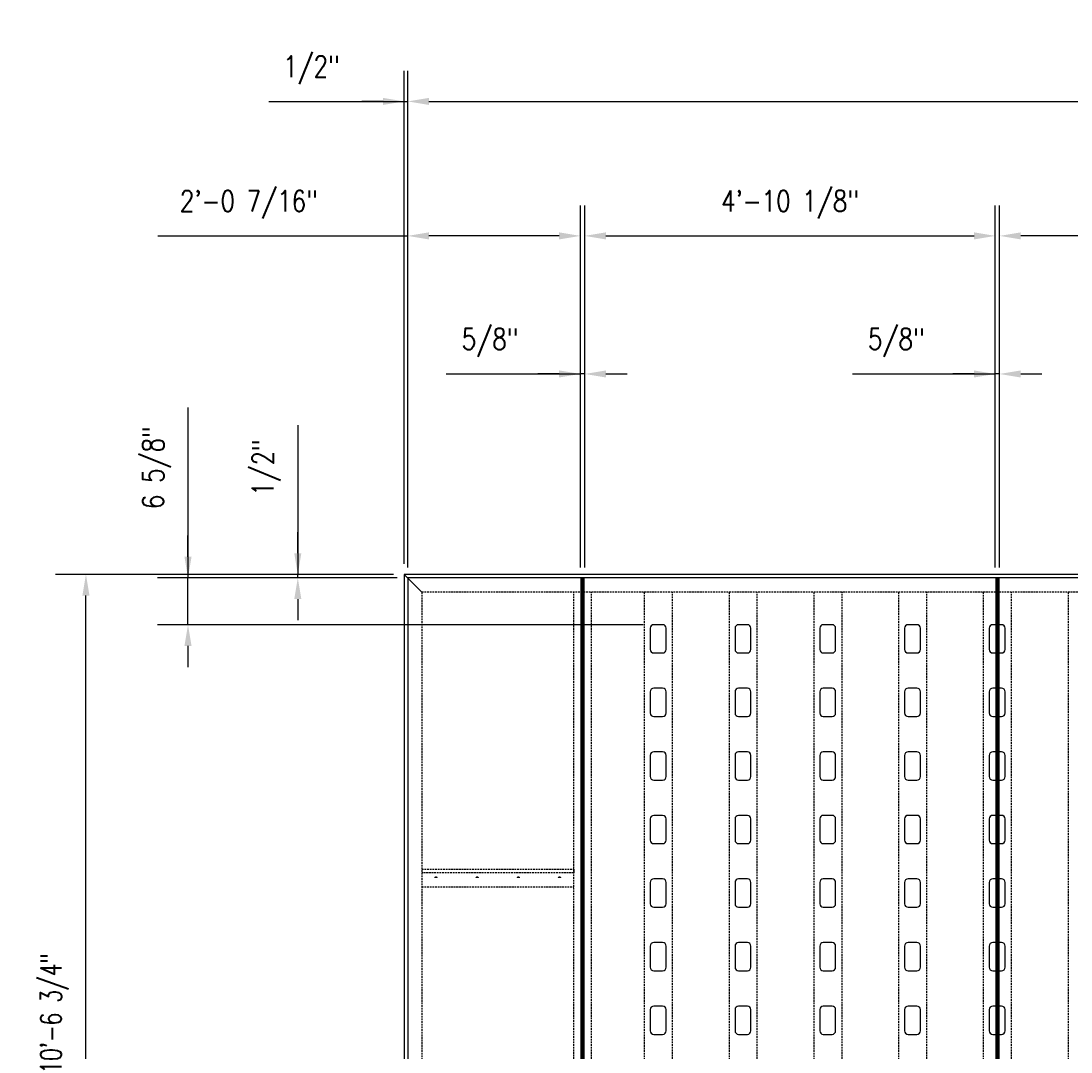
# Model space of a CAD drawing. Header units: inches. Extents: x -644 to 2230, y 77 to 390.
# Tile 3 of 6: x 114 to 263, y 244 to 390. Entities that reach past the tile are written whole.
import ezdxf

# ---------------------------------------------------------------- set-up
doc = ezdxf.new("R2010")
doc.units = ezdxf.units.IN
doc.header["$MEASUREMENT"] = 0
doc.linetypes.add('HIDDEN', pattern=[0.375, 0.25, -0.125])
doc.layers.get('Defpoints').update_dxf_attribs({"color": 140})
for name, color, linetype in [('G-ANNO-DIM', 1, 'Continuous'), ('S-ANNO-DIMS', 1, 'Continuous'), ('S-DETL-XLIT', 1, 'Continuous')]:
    doc.layers.add(name, color=color, linetype=linetype)
doc.styles.add('Annotative', font='romans.shx', dxfattribs={"width": 0.8, "height": 0.125})
doc.dimstyles.new('Annotative', dxfattribs={"dimscale": 0, "dimtxt": 0.125, "dimasz": 0.125, "dimexe": 0.179688, "dimexo": 0.0625, "dimgap": 0.09, "dimtad": 1, "dimdec": 3, "dimzin": 3, "dimdsep": 46, "dimlunit": 4, "dimtxsty": 'Annotative', "dimcen": 0.09, "dimclrt": 2, "dimazin": 2, "dimtfac": 1, "dimtdec": 3, "dimtmove": 1, "dimatfit": 3, "dimfxl": 1, "dimtfill": 1, "dimfrac": 2, "dimtolj": 1, "dimtzin": 0, "dimarcsym": 0})

# ---------------------------------------------------------------- blocks, each defined once
blk = doc.blocks.new('*D14')
at = {"layer": 'Defpoints', "color": 0, "transparency": 16777216}
for p in [(528.02, 378.32), (528.02, 313.1), (169.02, 310.85)]:
    blk.add_point(p, dxfattribs=at)
at = {"layer": 'S-ANNO-DIMS', "color": 0, "lineweight": -2, "transparency": 16777216}
for p, q in [((169.02, 312.35), (169.02, 382.63)), ((528.02, 314.6), (528.02, 382.63)), ((172.02, 378.32), (525.02, 378.32))]:
    blk.add_line(p, q, dxfattribs=at)
at = {"layer": 'S-ANNO-DIMS', "color": 0, "transparency": 16777216}
for points in [[(172.02, 378.82), (172.02, 377.82), (169.02, 378.32)], [(525.02, 378.82), (525.02, 377.82), (528.02, 378.32)]]:
    blk.add_solid(points, dxfattribs=at)
at = {"layer": 'S-ANNO-DIMS', "color": 2, "transparency": 16777216, "insert": (348.52, 382.77), "char_height": 3, "attachment_point": 5, "style": 'Annotative', "bg_fill": 3, "box_fill_scale": 1.25, "bg_fill_color": 256, "bg_fill_true_color": 13158600, "bg_fill_transparency": 0}
blk.add_mtext('\\A1;29\'-11" (1/2" PLATE)', dxfattribs=at)
blk = doc.blocks.new('*D15')
at = {"layer": 'Defpoints', "color": 0, "transparency": 16777216}
for p in [(169.02, 378.32), (168.52, 311.35), (169.02, 310.85)]:
    blk.add_point(p, dxfattribs=at)
at = {"layer": 'S-DETL-XLIT', "color": 0, "lineweight": -2, "transparency": 16777216}
for p, q in [((168.52, 312.85), (168.52, 382.63)), ((169.02, 312.35), (169.02, 382.63)), ((149.33, 378.32), (168.52, 378.32)), ((165.52, 378.32), (162.52, 378.32)), ((168.52, 378.32), (169.02, 378.32)), ((168.52, 378.32), (169.02, 378.32)), ((172.02, 378.32), (175.02, 378.32))]:
    blk.add_line(p, q, dxfattribs=at)
at = {"layer": 'S-DETL-XLIT', "color": 0, "transparency": 16777216}
for points in [[(165.52, 378.82), (165.52, 377.82), (168.52, 378.32)], [(172.02, 378.82), (172.02, 377.82), (169.02, 378.32)]]:
    blk.add_solid(points, dxfattribs=at)
at = {"layer": 'S-DETL-XLIT', "color": 2, "transparency": 16777216, "insert": (155.37, 382.77), "char_height": 3, "attachment_point": 5, "style": 'Annotative', "bg_fill": 3, "box_fill_scale": 1.25, "bg_fill_color": 256, "bg_fill_true_color": 13158600, "bg_fill_transparency": 0}
blk.add_mtext('\\A1;1/2"', dxfattribs=at)
blk = doc.blocks.new('*D20')
at = {"layer": 'Defpoints', "color": 0, "transparency": 16777216}
for p in [(252.83, 359.28), (252.83, 310.85), (348.21, 310.85)]:
    blk.add_point(p, dxfattribs=at)
at = {"layer": 'S-ANNO-DIMS', "color": 0, "lineweight": -2, "transparency": 16777216}
for p, q in [((252.83, 312.35), (252.83, 363.59)), ((348.21, 312.35), (348.21, 363.59)), ((345.21, 359.28), (255.83, 359.28))]:
    blk.add_line(p, q, dxfattribs=at)
at = {"layer": 'S-ANNO-DIMS', "color": 0, "transparency": 16777216}
for points in [[(255.83, 359.78), (255.83, 358.78), (252.83, 359.28)], [(345.21, 359.78), (345.21, 358.78), (348.21, 359.28)]]:
    blk.add_solid(points, dxfattribs=at)
at = {"layer": 'S-ANNO-DIMS', "color": 2, "transparency": 16777216, "insert": (300.52, 363.72), "char_height": 3, "attachment_point": 5, "style": 'Annotative', "bg_fill": 3, "box_fill_scale": 1.25, "bg_fill_color": 256, "bg_fill_true_color": 13158600, "bg_fill_transparency": 0}
blk.add_mtext('\\A1;7\'-11 3/8"', dxfattribs=at)
blk = doc.blocks.new('*D21')
at = {"layer": 'Defpoints', "color": 0, "transparency": 16777216}
for p in [(252.21, 359.28), (194.08, 310.85), (252.21, 310.85)]:
    blk.add_point(p, dxfattribs=at)
at = {"layer": 'S-ANNO-DIMS', "color": 0, "lineweight": -2, "transparency": 16777216}
for p, q in [((194.08, 312.35), (194.08, 363.59)), ((252.21, 312.35), (252.21, 363.59)), ((197.08, 359.28), (249.21, 359.28))]:
    blk.add_line(p, q, dxfattribs=at)
at = {"layer": 'S-ANNO-DIMS', "color": 0, "transparency": 16777216}
for points in [[(197.08, 359.78), (197.08, 358.78), (194.08, 359.28)], [(249.21, 359.78), (249.21, 358.78), (252.21, 359.28)]]:
    blk.add_solid(points, dxfattribs=at)
at = {"layer": 'S-ANNO-DIMS', "color": 2, "transparency": 16777216, "insert": (223.14, 363.72), "char_height": 3, "attachment_point": 5, "style": 'Annotative', "bg_fill": 3, "box_fill_scale": 1.25, "bg_fill_color": 256, "bg_fill_true_color": 13158600, "bg_fill_transparency": 0}
blk.add_mtext('\\A1;4\'-10 1/8"', dxfattribs=at)
blk = doc.blocks.new('*D24')
at = {"layer": 'Defpoints', "color": 0, "transparency": 16777216}
for p in [(123.45, 311.35), (168.52, 311.35), (168.52, 184.6)]:
    blk.add_point(p, dxfattribs=at)
at = {"layer": 'S-ANNO-DIMS', "color": 0, "lineweight": -2, "transparency": 16777216}
for p, q in [((167.02, 311.35), (119.14, 311.35)), ((123.45, 187.6), (123.45, 308.35)), ((167.02, 184.6), (119.14, 184.6))]:
    blk.add_line(p, q, dxfattribs=at)
at = {"layer": 'S-ANNO-DIMS', "color": 0, "transparency": 16777216}
for points in [[(122.95, 308.35), (123.95, 308.35), (123.45, 311.35)], [(122.95, 187.6), (123.95, 187.6), (123.45, 184.6)]]:
    blk.add_solid(points, dxfattribs=at)
at = {"layer": 'S-ANNO-DIMS', "color": 2, "transparency": 16777216, "insert": (119, 247.98), "char_height": 3, "attachment_point": 5, "rotation": 90, "style": 'Annotative', "bg_fill": 3, "box_fill_scale": 1.25, "bg_fill_color": 256, "bg_fill_true_color": 13158600, "bg_fill_transparency": 0}
blk.add_mtext('\\A1;10\'-6 3/4"', dxfattribs=at)
blk = doc.blocks.new('*D30')
at = {"layer": 'Defpoints', "color": 0, "transparency": 16777216}
for p in [(169.02, 359.28), (169.02, 310.85), (193.46, 310.85)]:
    blk.add_point(p, dxfattribs=at)
at = {"layer": 'S-ANNO-DIMS', "color": 0, "lineweight": -2, "transparency": 16777216}
for p, q in [((169.02, 312.35), (169.02, 363.59)), ((193.46, 312.35), (193.46, 363.59)), ((133.61, 359.28), (169.02, 359.28)), ((190.46, 359.28), (172.02, 359.28))]:
    blk.add_line(p, q, dxfattribs=at)
at = {"layer": 'S-ANNO-DIMS', "color": 0, "transparency": 16777216}
for points in [[(172.02, 359.78), (172.02, 358.78), (169.02, 359.28)], [(190.46, 359.78), (190.46, 358.78), (193.46, 359.28)]]:
    blk.add_solid(points, dxfattribs=at)
at = {"layer": 'S-ANNO-DIMS', "color": 2, "transparency": 16777216, "insert": (146.51, 363.72), "char_height": 3, "attachment_point": 5, "style": 'Annotative', "bg_fill": 3, "box_fill_scale": 1.25, "bg_fill_color": 256, "bg_fill_true_color": 13158600, "bg_fill_transparency": 0}
blk.add_mtext('\\A1;2\'-0 7/16"', dxfattribs=at)
blk = doc.blocks.new('*D32')
at = {"layer": 'Defpoints', "color": 0, "transparency": 16777216}
for p in [(137.9, 310.85), (169.02, 310.85), (203.86, 304.23)]:
    blk.add_point(p, dxfattribs=at)
at = {"layer": 'S-ANNO-DIMS', "color": 0, "lineweight": -2, "transparency": 16777216}
for p, q in [((137.9, 334.96), (137.9, 310.85)), ((137.9, 313.85), (137.9, 316.85)), ((167.52, 310.85), (133.59, 310.85)), ((137.9, 304.23), (137.9, 310.85)), ((137.9, 304.23), (137.9, 310.85)), ((202.36, 304.23), (133.59, 304.23)), ((137.9, 301.23), (137.9, 298.23))]:
    blk.add_line(p, q, dxfattribs=at)
at = {"layer": 'S-ANNO-DIMS', "color": 0, "transparency": 16777216}
for points in [[(137.4, 313.85), (138.4, 313.85), (137.9, 310.85)], [(137.4, 301.23), (138.4, 301.23), (137.9, 304.23)]]:
    blk.add_solid(points, dxfattribs=at)
at = {"layer": 'S-ANNO-DIMS', "color": 2, "transparency": 16777216, "insert": (133.46, 326.46), "char_height": 3, "attachment_point": 5, "rotation": 90, "style": 'Annotative', "bg_fill": 3, "box_fill_scale": 1.25, "bg_fill_color": 256, "bg_fill_true_color": 13158600, "bg_fill_transparency": 0}
blk.add_mtext('\\A1;6 5/8"', dxfattribs=at)
blk = doc.blocks.new('*D37')
at = {"layer": 'Defpoints', "color": 0, "transparency": 16777216}
for p in [(252.21, 339.73), (252.21, 310.85), (252.83, 310.85)]:
    blk.add_point(p, dxfattribs=at)
at = {"layer": 'S-ANNO-DIMS', "color": 0, "lineweight": -2, "transparency": 16777216}
for p, q in [((252.21, 312.35), (252.21, 344.04)), ((252.83, 312.35), (252.83, 344.04)), ((231.98, 339.73), (252.21, 339.73)), ((249.21, 339.73), (246.21, 339.73)), ((252.83, 339.73), (252.21, 339.73)), ((252.83, 339.73), (252.21, 339.73)), ((255.83, 339.73), (258.83, 339.73))]:
    blk.add_line(p, q, dxfattribs=at)
at = {"layer": 'S-ANNO-DIMS', "color": 0, "transparency": 16777216}
for points in [[(249.21, 340.23), (249.21, 339.23), (252.21, 339.73)], [(255.83, 340.23), (255.83, 339.23), (252.83, 339.73)]]:
    blk.add_solid(points, dxfattribs=at)
at = {"layer": 'S-ANNO-DIMS', "color": 2, "transparency": 16777216, "insert": (238.2, 344.17), "char_height": 3, "attachment_point": 5, "style": 'Annotative', "bg_fill": 3, "box_fill_scale": 1.25, "bg_fill_color": 256, "bg_fill_true_color": 13158600, "bg_fill_transparency": 0}
blk.add_mtext('\\A1;5/8"', dxfattribs=at)
blk = doc.blocks.new('*D38')
at = {"layer": 'Defpoints', "color": 0, "transparency": 16777216}
for p in [(193.46, 339.73), (193.46, 310.85), (194.08, 310.85)]:
    blk.add_point(p, dxfattribs=at)
at = {"layer": 'S-ANNO-DIMS', "color": 0, "lineweight": -2, "transparency": 16777216}
for p, q in [((193.46, 312.35), (193.46, 344.04)), ((194.08, 312.35), (194.08, 344.04)), ((174.45, 339.73), (193.46, 339.73)), ((190.46, 339.73), (187.46, 339.73)), ((194.08, 339.73), (193.46, 339.73)), ((194.08, 339.73), (193.46, 339.73)), ((197.08, 339.73), (200.08, 339.73))]:
    blk.add_line(p, q, dxfattribs=at)
at = {"layer": 'S-ANNO-DIMS', "color": 0, "transparency": 16777216}
for points in [[(190.46, 340.23), (190.46, 339.23), (193.46, 339.73)], [(197.08, 340.23), (197.08, 339.23), (194.08, 339.73)]]:
    blk.add_solid(points, dxfattribs=at)
at = {"layer": 'S-ANNO-DIMS', "color": 2, "transparency": 16777216, "insert": (180.67, 344.17), "char_height": 3, "attachment_point": 5, "style": 'Annotative', "bg_fill": 3, "box_fill_scale": 1.25, "bg_fill_color": 256, "bg_fill_true_color": 13158600, "bg_fill_transparency": 0}
blk.add_mtext('\\A1;5/8"', dxfattribs=at)
blk = doc.blocks.new('*U40')
at = {"layer": 'S-DETL-XLIT'}
blk.add_lwpolyline([(-1.125, 1.5), (-1.125, -1.5, 0.4142136), (-0.625, -2), (0.625, -2, 0.4142136), (1.125, -1.5), (1.125, 1.5, 0.4142136), (0.625, 2), (-0.625, 2, 0.4142136), (-1.125, 1.5, -1)], format="xyb", dxfattribs=at)
blk = doc.blocks.new('*U41')
at = {"color": 0, "linetype": 'ByBlock', "lineweight": -2, "transparency": 16777216}
for p in [(0, 171), (0, 162), (0, 153), (0, 144), (0, 135), (0, 126), (0, 117), (0, 108), (0, 99), (0, 90), (0, 81), (0, 72), (0, 63), (0, 54), (0, 45), (0, 36), (0, 27), (0, 18), (0, 9), (0, 0)]:
    blk.add_blockref('*U40', p, dxfattribs=at)
blk = doc.blocks.new('*U42')
at = {"layer": 'S-DETL-XLIT'}
blk.add_lwpolyline([(-1.125, 1.5), (-1.125, -1.5, 0.4142136), (-0.625, -2), (0.625, -2, 0.4142136), (1.125, -1.5), (1.125, 1.5, 0.4142136), (0.625, 2), (-0.625, 2, 0.4142136), (-1.125, 1.5, -1)], format="xyb", dxfattribs=at)
blk = doc.blocks.new('*U43')
at = {"color": 0, "linetype": 'ByBlock', "lineweight": -2, "transparency": 16777216}
for p in [(0, 171), (0, 162), (0, 153), (0, 144), (0, 135), (0, 126), (0, 117), (0, 108), (0, 99), (0, 90), (0, 81), (0, 72), (0, 63), (0, 54), (0, 45), (0, 36), (0, 27), (0, 18), (0, 9), (0, 0)]:
    blk.add_blockref('*U42', p, dxfattribs=at)
blk = doc.blocks.new('*U44')
at = {"layer": 'S-DETL-XLIT'}
blk.add_lwpolyline([(-1.125, 1.5), (-1.125, -1.5, 0.4142136), (-0.625, -2), (0.625, -2, 0.4142136), (1.125, -1.5), (1.125, 1.5, 0.4142136), (0.625, 2), (-0.625, 2, 0.4142136), (-1.125, 1.5, -1)], format="xyb", dxfattribs=at)
blk = doc.blocks.new('*U45')
at = {"color": 0, "linetype": 'ByBlock', "lineweight": -2, "transparency": 16777216}
for p in [(0, 171), (0, 162), (0, 153), (0, 144), (0, 135), (0, 126), (0, 117), (0, 108), (0, 99), (0, 90), (0, 81), (0, 72), (0, 63), (0, 54), (0, 45), (0, 36), (0, 27), (0, 18), (0, 9), (0, 0)]:
    blk.add_blockref('*U44', p, dxfattribs=at)
blk = doc.blocks.new('*D86')
at = {"layer": 'Defpoints', "color": 0, "transparency": 16777216}
for p in [(153.45, 311.35), (168.52, 311.35), (168.52, 310.85)]:
    blk.add_point(p, dxfattribs=at)
at = {"layer": 'S-ANNO-DIMS', "color": 0, "lineweight": -2, "transparency": 16777216}
for p, q in [((153.45, 332.5), (153.45, 311.35)), ((153.45, 314.35), (153.45, 317.35)), ((167.02, 311.35), (149.13, 311.35)), ((167.02, 310.85), (149.13, 310.85)), ((153.45, 310.85), (153.45, 311.35)), ((153.45, 310.85), (153.45, 311.35)), ((153.45, 307.85), (153.45, 304.85))]:
    blk.add_line(p, q, dxfattribs=at)
at = {"layer": 'S-ANNO-DIMS', "color": 0, "transparency": 16777216}
for points in [[(152.95, 314.35), (153.95, 314.35), (153.45, 311.35)], [(152.95, 307.85), (153.95, 307.85), (153.45, 310.85)]]:
    blk.add_solid(points, dxfattribs=at)
at = {"layer": 'S-ANNO-DIMS', "color": 2, "transparency": 16777216, "insert": (149, 326.46), "char_height": 3, "attachment_point": 5, "rotation": 90, "style": 'Annotative', "bg_fill": 3, "box_fill_scale": 1.25, "bg_fill_color": 256, "bg_fill_true_color": 13158600, "bg_fill_transparency": 0}
blk.add_mtext('\\A1;1/2"', dxfattribs=at)

msp = doc.modelspace()

# ---------------------------------------------------------------- linework, layer by layer
at = {"layer": 'G-ANNO-DIM'}
msp.add_line((168.51784, 311.35297), (171.01784, 308.85297), dxfattribs=at)
at = {"layer": 'G-ANNO-DIM', "const_width": 0.25}
for points in [[(173.14284, 268.35297, 1), (172.89284, 268.35297)], [(178.97617, 268.35297, 1), (178.72617, 268.35297)], [(184.8095, 268.35297, 1), (184.5595, 268.35297)], [(190.64284, 268.35297, 1), (190.39284, 268.35297)]]:
    msp.add_lwpolyline(points, format="xyb", dxfattribs=at)
at = {"layer": 'S-DETL-XLIT'}
for p, q in [((168.51784, 311.35297), (168.51784, 122.60297)), ((528.51784, 311.35297), (168.51784, 311.35297)), ((192.51784, 269.60297), (192.51784, 269.10297))]:
    msp.add_line(p, q, dxfattribs=at)
at = {"layer": 'S-DETL-XLIT', "linetype": 'HIDDEN'}
for p, q in [((526.01784, 308.85297), (171.01784, 308.85297)), ((171.01784, 308.85297), (171.01784, 122.60297)), ((192.51784, 269.10297), (171.01784, 269.10297))]:
    msp.add_line(p, q, dxfattribs=at)
at = {"layer": 'S-DETL-XLIT'}
msp.add_lwpolyline([(528.08034, 122.60297), (528.08034, 310.85297), (169.01784, 310.85297), (169.01784, 122.60297)], dxfattribs=at)
at = {"layer": 'S-DETL-XLIT', "linetype": 'HIDDEN'}
for points in [[(192.51784, 142.60297), (192.51784, 308.85297)], [(195.01784, 124.60297), (195.01784, 308.85297)], [(206.51784, 124.60297), (206.51784, 308.85297)], [(214.51784, 308.85297), (214.51784, 124.60297)], [(218.51784, 124.60297), (218.51784, 308.85297)], [(226.51784, 308.85297), (226.51784, 124.60297)], [(230.51784, 124.60297), (230.51784, 308.85297)], [(238.51784, 308.85297), (238.51784, 124.60297)], [(242.51784, 124.60297), (242.51784, 308.85297)], [(250.51784, 308.85297), (250.51784, 124.60297)], [(254.51784, 124.60297), (254.51784, 308.85297)], [(262.51784, 308.85297), (262.51784, 124.60297)], [(171.01784, 269.60297), (192.51784, 269.60297)], [(171.01784, 267.10297), (192.51784, 267.10297)]]:
    msp.add_lwpolyline(points, dxfattribs=at)
at = {"layer": 'S-DETL-XLIT'}
for points in [[(215.36486, 303.72797), (215.36486, 300.72797, 0.414213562), (215.86486, 300.22797), (217.11486, 300.22797, 0.414213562), (217.61486, 300.72797), (217.61486, 303.72797, 0.414213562), (217.11486, 304.22797), (215.86486, 304.22797, 0.414213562), (215.36486, 303.72797, -1)], [(203.36486, 294.72797), (203.36486, 291.72797, 0.414213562), (203.86486, 291.22797), (205.11486, 291.22797, 0.414213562), (205.61486, 291.72797), (205.61486, 294.72797, 0.414213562), (205.11486, 295.22797), (203.86486, 295.22797, 0.414213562), (203.36486, 294.72797, -1)], [(215.36486, 294.72797), (215.36486, 291.72797, 0.414213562), (215.86486, 291.22797), (217.11486, 291.22797, 0.414213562), (217.61486, 291.72797), (217.61486, 294.72797, 0.414213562), (217.11486, 295.22797), (215.86486, 295.22797, 0.414213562), (215.36486, 294.72797, -1)], [(203.36486, 285.72797), (203.36486, 282.72797, 0.414213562), (203.86486, 282.22797), (205.11486, 282.22797, 0.414213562), (205.61486, 282.72797), (205.61486, 285.72797, 0.414213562), (205.11486, 286.22797), (203.86486, 286.22797, 0.414213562), (203.36486, 285.72797, -1)], [(215.36486, 285.72797), (215.36486, 282.72797, 0.414213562), (215.86486, 282.22797), (217.11486, 282.22797, 0.414213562), (217.61486, 282.72797), (217.61486, 285.72797, 0.414213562), (217.11486, 286.22797), (215.86486, 286.22797, 0.414213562), (215.36486, 285.72797, -1)], [(203.36486, 276.72797), (203.36486, 273.72797, 0.414213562), (203.86486, 273.22797), (205.11486, 273.22797, 0.414213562), (205.61486, 273.72797), (205.61486, 276.72797, 0.414213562), (205.11486, 277.22797), (203.86486, 277.22797, 0.414213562), (203.36486, 276.72797, -1)], [(215.36486, 276.72797), (215.36486, 273.72797, 0.414213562), (215.86486, 273.22797), (217.11486, 273.22797, 0.414213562), (217.61486, 273.72797), (217.61486, 276.72797, 0.414213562), (217.11486, 277.22797), (215.86486, 277.22797, 0.414213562), (215.36486, 276.72797, -1)], [(203.36486, 267.72797), (203.36486, 264.72797, 0.414213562), (203.86486, 264.22797), (205.11486, 264.22797, 0.414213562), (205.61486, 264.72797), (205.61486, 267.72797, 0.414213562), (205.11486, 268.22797), (203.86486, 268.22797, 0.414213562), (203.36486, 267.72797, -1)], [(215.36486, 267.72797), (215.36486, 264.72797, 0.414213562), (215.86486, 264.22797), (217.11486, 264.22797, 0.414213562), (217.61486, 264.72797), (217.61486, 267.72797, 0.414213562), (217.11486, 268.22797), (215.86486, 268.22797, 0.414213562), (215.36486, 267.72797, -1)], [(203.36486, 258.72797), (203.36486, 255.72797, 0.414213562), (203.86486, 255.22797), (205.11486, 255.22797, 0.414213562), (205.61486, 255.72797), (205.61486, 258.72797, 0.414213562), (205.11486, 259.22797), (203.86486, 259.22797, 0.414213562), (203.36486, 258.72797, -1)], [(215.36486, 258.72797), (215.36486, 255.72797, 0.414213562), (215.86486, 255.22797), (217.11486, 255.22797, 0.414213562), (217.61486, 255.72797), (217.61486, 258.72797, 0.414213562), (217.11486, 259.22797), (215.86486, 259.22797, 0.414213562), (215.36486, 258.72797, -1)], [(203.36486, 249.72797), (203.36486, 246.72797, 0.414213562), (203.86486, 246.22797), (205.11486, 246.22797, 0.414213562), (205.61486, 246.72797), (205.61486, 249.72797, 0.414213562), (205.11486, 250.22797), (203.86486, 250.22797, 0.414213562), (203.36486, 249.72797, -1)], [(215.36486, 249.72797), (215.36486, 246.72797, 0.414213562), (215.86486, 246.22797), (217.11486, 246.22797, 0.414213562), (217.61486, 246.72797), (217.61486, 249.72797, 0.414213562), (217.11486, 250.22797), (215.86486, 250.22797, 0.414213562), (215.36486, 249.72797, -1)]]:
    msp.add_lwpolyline(points, format="xyb", dxfattribs=at)

# ---------------------------------------------------------------- block references
for name, p in [('*U41', (228.48986, 131.22797)), ('*U43', (240.48986, 131.22797)), ('*U45', (252.48986, 131.22797))]:
    msp.add_blockref(name, p)

# ---------------------------------------------------------------- next in the draw order: dimensions: what is measured, and where the dimension line sits
at = {"layer": 'S-ANNO-DIMS'}
dim = msp.add_linear_dim(base=(528.01784, 378.32201), p1=(169.01784, 310.85297), p2=(528.01784, 313.10297), angle=180, text='<> (1/2" PLATE)', dimstyle='Annotative', override={"dimdec": 4, "dimpost": '\\X'}, dxfattribs=at)
dim.commit()
dim.dimension.update_dxf_attribs({"geometry": '*D14', "text_midpoint": (348.51784, 382.76772)})

# ---------------------------------------------------------------- next in the draw order: dimensions: what is measured, and where the dimension line sits
dim = msp.add_linear_dim(base=(252.83034, 359.2769), p1=(348.20534, 310.85297), p2=(252.83034, 310.85297), dimstyle='Annotative', override={"dimdec": 4, "dimpost": '\\X'}, dxfattribs=at)
dim.commit()
dim.dimension.update_dxf_attribs({"geometry": '*D20', "text_midpoint": (300.51784, 363.72261)})
at = {"layer": 'S-DETL-XLIT'}
dim = msp.add_linear_dim(base=(169.01784, 378.32201), p1=(168.51784, 311.35297), p2=(169.01784, 310.85297), angle=180, dimstyle='Annotative', override={"dimpost": '\\X'}, dxfattribs=at)
dim.commit()
dim.dimension.update_dxf_attribs({"geometry": '*D15', "text_midpoint": (155.37408, 377.04267), "dimtype": 160})

# ---------------------------------------------------------------- next in the draw order: dimensions: what is measured, and where the dimension line sits
at = {"layer": 'S-ANNO-DIMS'}
for base, p1, p2, angle, override, picture, middle in [((252.20534, 359.2769), (194.08034, 310.85297), (252.20534, 310.85297), 180, {"dimdec": 4, "dimpost": '\\X'}, '*D21', (223.14284, 363.72261)), ((123.44784, 311.35297), (168.51784, 184.60297), (168.51784, 311.35297), 270, {"dimpost": '\\X'}, '*D24', (119.00212, 247.97797))]:
    dim = msp.add_linear_dim(base=base, p1=p1, p2=p2, angle=angle, dimstyle='Annotative', override=override, dxfattribs=at)
    dim.commit()
    dim.dimension.update_dxf_attribs({"geometry": picture, "text_midpoint": middle})

# ---------------------------------------------------------------- next in the draw order: dimensions: what is measured, and where the dimension line sits
dim = msp.add_linear_dim(base=(169.01784, 359.2769), p1=(193.45534, 310.85297), p2=(169.01784, 310.85297), text='2\'-0 7/16"', dimstyle='Annotative', override={"dimdec": 4, "dimpost": '\\X'}, dxfattribs=at)
dim.commit()
dim.dimension.update_dxf_attribs({"geometry": '*D30', "text_midpoint": (146.50846, 359.2769), "dimtype": 160})
dim = msp.add_linear_dim(base=(252.20534, 339.72729), p1=(252.83034, 310.85297), p2=(252.20534, 310.85297), angle=180, dimstyle='Annotative', override={"dimpost": '\\X'}, dxfattribs=at)
dim.commit()
dim.dimension.update_dxf_attribs({"geometry": '*D37', "text_midpoint": (238.19585, 339.72729), "dimtype": 160})

# ---------------------------------------------------------------- next in the draw order: linework, layer by layer
at = {"layer": 'S-DETL-XLIT', "const_width": 0.625}
msp.add_lwpolyline([(252.51784, 310.85297), (252.51784, 122.60297)], dxfattribs=at)

# ---------------------------------------------------------------- next in the draw order: dimensions: what is measured, and where the dimension line sits
at = {"layer": 'S-ANNO-DIMS'}
dim = msp.add_linear_dim(base=(137.90466, 310.85297), p1=(203.86486, 304.22797), p2=(169.01784, 310.85297), angle=270, dimstyle='Annotative', override={"dimpost": '\\X'}, dxfattribs=at)
dim.commit()
dim.dimension.update_dxf_attribs({"geometry": '*D32', "text_midpoint": (136.35477, 326.45544), "dimtype": 160})

# ---------------------------------------------------------------- next in the draw order: linework, layer by layer
at = {"layer": 'S-DETL-XLIT', "const_width": 0.625}
msp.add_lwpolyline([(193.76784, 310.85297), (193.76784, 142.60297), (192.58034, 142.60297), (192.58034, 122.10297)], dxfattribs=at)
at = {"layer": 'S-DETL-XLIT', "linetype": 'HIDDEN'}
msp.add_lwpolyline([(202.51784, 308.85297), (202.51784, 124.60297)], dxfattribs=at)
at = {"layer": 'S-DETL-XLIT'}
msp.add_lwpolyline([(203.36486, 303.72797), (203.36486, 300.72797, 0.414213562), (203.86486, 300.22797), (205.11486, 300.22797, 0.414213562), (205.61486, 300.72797), (205.61486, 303.72797, 0.414213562), (205.11486, 304.22797), (203.86486, 304.22797, 0.414213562), (203.36486, 303.72797, -1)], format="xyb", dxfattribs=at)

# ---------------------------------------------------------------- next in the draw order: dimensions: what is measured, and where the dimension line sits
at = {"layer": 'S-ANNO-DIMS'}
dim = msp.add_linear_dim(base=(153.44591, 311.35297), p1=(168.51784, 310.85297), p2=(168.51784, 311.35297), angle=270, dimstyle='Annotative', override={"dimpost": '\\X'}, dxfattribs=at)
dim.commit()
dim.dimension.update_dxf_attribs({"geometry": '*D86', "text_midpoint": (151.89602, 326.45544), "dimtype": 160})

# ---------------------------------------------------------------- next in the draw order: dimensions: what is measured, and where the dimension line sits
dim = msp.add_linear_dim(base=(193.45534, 339.72729), p1=(194.08034, 310.85297), p2=(193.45534, 310.85297), angle=180, dimstyle='Annotative', override={"dimpost": '\\X'}, dxfattribs=at)
dim.commit()
dim.dimension.update_dxf_attribs({"geometry": '*D38', "text_midpoint": (180.6662, 339.72729), "dimtype": 160})

doc.saveas('drawing.dxf')
